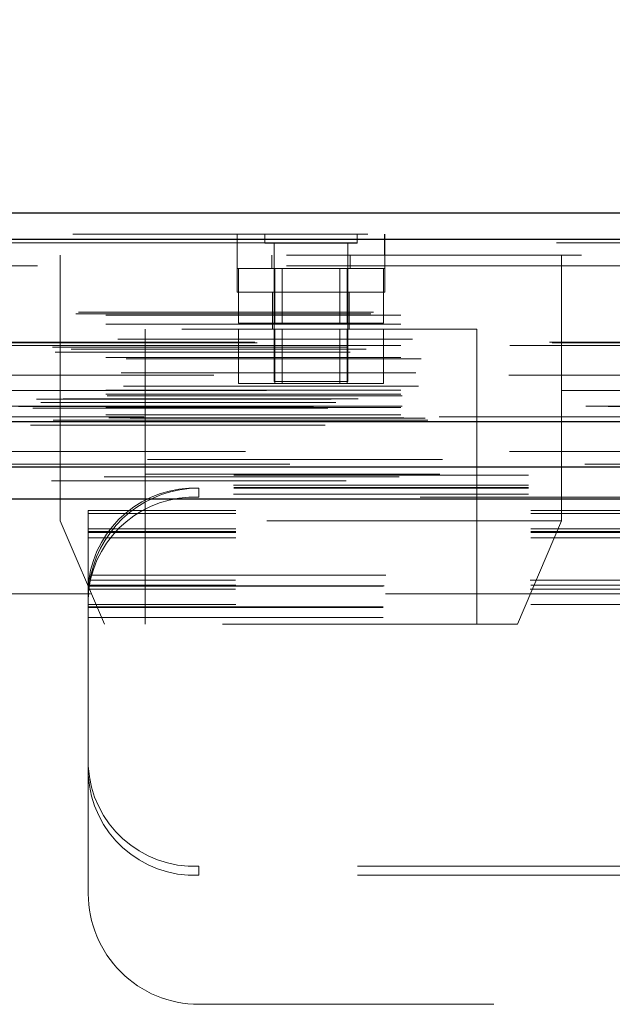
# Model space of a CAD drawing. Header units: inches. Extents: x 0.2 to 10.8, y 0.2 to 8.2.
# Tile 9 of 86: x 3.261 to 3.462, y 1.97 to 2.304. Entities that reach past the tile are written whole.
import ezdxf

# ---------------------------------------------------------------- set-up
doc = ezdxf.new("R2010")
doc.units = ezdxf.units.IN
doc.header["$MEASUREMENT"] = 0
doc.linetypes.add('HIDDEN', pattern=[0.07500000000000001, 0.05, -0.025])
doc.layers.add('DIMENSIONS', color=140, linetype='Continuous')
doc.layers.add('SLD-0', color=179, linetype='Continuous')
doc.styles.add('SLDTEXTSTYLE0', font='TXT', dxfattribs={"width": 0.7})
doc.dimstyles.new('SLDDIMSTYLE0', dxfattribs={"dimtxt": 0.0849609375, "dimasz": 0.13, "dimexe": 0, "dimexo": 0.0625, "dimgap": 0.021240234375, "dimtad": 0, "dimtih": 1, "dimtoh": 1, "dimlfac": 10, "dimrnd": 1e-09, "dimzin": 12, "dimdsep": 46, "dimtxsty": 'SLDTEXTSTYLE0', "dimsah": 1, "dimcen": 0.09, "dimadec": 0, "dimazin": 3, "dimtfac": 1, "dimtofl": 0, "dimtmove": 0, "dimatfit": 3, "dimfxl": 0, "dimfrac": 2, "dimtolj": 1, "dimtzin": 12, "dimarcsym": 0})

# ---------------------------------------------------------------- blocks, each defined once
blk = doc.blocks.new('_D_25')
at = {"layer": 'DIMENSIONS'}
for p, q in [((2.73250681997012, 2.191886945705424), (2.73250681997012, 2.691556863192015)), ((4.48630681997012, 2.191886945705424), (4.48630681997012, 2.691556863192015)), ((3.486450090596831, 2.646032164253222), (3.457919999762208, 2.646032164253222)), ((3.457919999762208, 2.646032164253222), (3.457919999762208, 2.511001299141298)), ((3.809598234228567, 2.646032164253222), (3.83812832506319, 2.646032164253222)), ((3.83812832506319, 2.646032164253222), (3.83812832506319, 2.511001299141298)), ((2.73250681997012, 2.566556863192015), (3.143037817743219, 2.566556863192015)), ((4.48630681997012, 2.566556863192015), (4.153010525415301, 2.566556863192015)), ((3.457919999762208, 2.511001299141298), (3.486450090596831, 2.511001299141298)), ((3.83812832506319, 2.511001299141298), (3.809598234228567, 2.511001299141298))]:
    blk.add_line(p, q, dxfattribs=at)
for points in [[(2.73250681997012, 2.566556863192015), (2.86250681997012, 2.546556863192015), (2.86250681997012, 2.586556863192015)], [(4.48630681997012, 2.566556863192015), (4.35630681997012, 2.586556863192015), (4.35630681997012, 2.546556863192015)]]:
    blk.add_solid(points, dxfattribs=at)
at = {"layer": 'DIMENSIONS', "char_height": 0.08333333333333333, "attachment_point": 1, "style": 'SLDTEXTSTYLE0'}
for s, insert in [('17.54', (3.48645008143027, 2.772474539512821)), ('445.5', (3.486450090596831, 2.618423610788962)), ('INSIDE OPENING', (3.162067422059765, 2.464372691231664))]:
    blk.add_mtext(s, dxfattribs=dict(at, insert=insert))

msp = doc.modelspace()

# ---------------------------------------------------------------- linework, layer by layer
at = {"layer": 'SLD-0', "linetype": 'Continuous', "lineweight": 25}
for p, q in [((2.679203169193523, 2.238800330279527), (4.539561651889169, 2.238800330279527)), ((2.675668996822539, 2.229875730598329), (4.543095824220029, 2.22987573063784)), ((2.664767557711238, 2.168050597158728), (4.553997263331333, 2.168050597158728)), ((2.733697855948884, 2.152686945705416), (4.485115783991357, 2.152686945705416)), ((2.733697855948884, 2.141886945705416), (4.485115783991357, 2.141886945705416))]:
    msp.add_line(p, q, dxfattribs=at)
at = {"layer": 'SLD-0', "linetype": 'HIDDEN', "lineweight": 18}
for p, q in [((4.543095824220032, 2.229875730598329), (2.675668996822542, 2.22987573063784)), ((2.679203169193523, 2.231600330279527), (4.539561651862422, 2.231600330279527)), ((3.334865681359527, 2.231600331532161), (3.334865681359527, 2.224400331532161)), ((3.334932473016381, 2.231600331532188), (3.334932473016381, 2.224400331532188)), ((3.344274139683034, 2.231600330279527), (3.344274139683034, 2.228475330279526)), ((3.375524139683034, 2.228475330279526), (3.375524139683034, 2.231600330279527)), ((3.384865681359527, 2.224400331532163), (3.384865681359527, 2.231600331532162)), ((3.384932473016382, 2.224400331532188), (3.384932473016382, 2.231600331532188)), ((2.675668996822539, 2.228625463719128), (4.543095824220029, 2.228625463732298)), ((4.543095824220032, 2.228625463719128), (2.675668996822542, 2.228625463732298)), ((3.344274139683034, 2.228475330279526), (3.375524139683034, 2.228475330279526)), ((3.347399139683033, 2.228475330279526), (3.347399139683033, 2.181600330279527)), ((3.372399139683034, 2.181600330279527), (3.372399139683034, 2.228475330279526)), ((4.451599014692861, 2.224400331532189), (2.767099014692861, 2.224400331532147)), ((3.274899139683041, 2.224400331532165), (3.274899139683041, 2.134400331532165)), ((3.334899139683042, 2.224400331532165), (3.334899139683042, 2.211900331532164)), ((3.346649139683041, 2.224400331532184), (3.346649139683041, 2.219900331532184)), ((3.373149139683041, 2.219900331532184), (3.373149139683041, 2.224400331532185)), ((3.384899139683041, 2.211900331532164), (3.384899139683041, 2.224400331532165)), ((3.444899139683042, 2.134400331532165), (3.444899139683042, 2.224400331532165)), ((4.451599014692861, 2.220800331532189), (2.767099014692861, 2.220800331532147)), ((4.451599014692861, 2.220800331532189), (2.767099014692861, 2.220800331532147)), ((2.767165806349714, 2.220800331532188), (4.451599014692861, 2.220800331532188)), ((2.767165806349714, 2.220800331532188), (4.451599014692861, 2.220800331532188)), ((3.334899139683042, 2.219900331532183), (3.384899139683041, 2.219900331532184)), ((3.33530401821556, 2.219900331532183), (3.33530401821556, 2.201400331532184)), ((3.347601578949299, 2.219900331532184), (3.347601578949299, 2.201400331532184)), ((3.350104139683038, 2.219900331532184), (3.350104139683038, 2.201400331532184)), ((3.369694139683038, 2.201400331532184), (3.369694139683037, 2.219900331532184)), ((3.372196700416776, 2.219900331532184), (3.372196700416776, 2.201400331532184)), ((3.384494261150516, 2.219900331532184), (3.384494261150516, 2.201400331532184)), ((3.334899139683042, 2.211900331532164), (3.359899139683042, 2.211900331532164)), ((3.346899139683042, 2.211900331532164), (3.346899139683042, 2.199400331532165)), ((3.359899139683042, 2.211900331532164), (3.384899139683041, 2.211900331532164)), ((3.372899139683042, 2.199400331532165), (3.372899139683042, 2.211900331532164)), ((2.680201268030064, 2.204615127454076), (4.53856355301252, 2.2046151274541)), ((2.681078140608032, 2.205134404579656), (4.537686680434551, 2.205134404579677)), ((2.690338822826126, 2.204134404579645), (4.528425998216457, 2.204134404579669)), ((2.690338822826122, 2.204134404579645), (4.528425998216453, 2.204134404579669)), ((2.690338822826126, 2.201095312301), (4.528425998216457, 2.201095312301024)), ((3.33530401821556, 2.201400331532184), (3.347601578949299, 2.201400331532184)), ((3.347601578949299, 2.201400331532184), (3.372196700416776, 2.201400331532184)), ((3.372196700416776, 2.201400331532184), (3.384494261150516, 2.201400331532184)), ((3.416149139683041, 2.199400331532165), (3.303649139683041, 2.199400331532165)), ((3.303649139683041, 2.199400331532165), (3.303649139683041, 2.099400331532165)), ((3.335304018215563, 2.199400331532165), (3.335304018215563, 2.180900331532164)), ((3.347601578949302, 2.199400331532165), (3.347601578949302, 2.180900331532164)), ((3.350104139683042, 2.199400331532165), (3.350104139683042, 2.180900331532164)), ((3.369694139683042, 2.180900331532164), (3.369694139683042, 2.199400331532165)), ((3.37219670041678, 2.199400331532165), (3.37219670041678, 2.180900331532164)), ((3.38449426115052, 2.199400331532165), (3.38449426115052, 2.180900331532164)), ((3.416149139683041, 2.099400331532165), (3.416149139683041, 2.199400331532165)), ((2.672275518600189, 2.193295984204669), (4.546489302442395, 2.193295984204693)), ((4.541646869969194, 2.194697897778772), (2.677133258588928, 2.194697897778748)), ((4.540815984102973, 2.194989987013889), (2.67795499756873, 2.194989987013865)), ((2.690338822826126, 2.193853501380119), (4.528425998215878, 2.193853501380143)), ((4.527307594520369, 2.193861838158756), (2.691454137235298, 2.193861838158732)), ((2.694377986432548, 2.195925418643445), (4.524386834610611, 2.195925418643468)), ((2.673213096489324, 2.191545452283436), (4.545543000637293, 2.191545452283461)), ((2.678638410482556, 2.192594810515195), (4.540126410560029, 2.19259481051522)), ((2.690338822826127, 2.189719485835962), (4.528425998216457, 2.189719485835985)), ((2.697256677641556, 2.189337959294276), (4.521498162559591, 2.1893379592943)), ((4.52693909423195, 2.183719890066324), (2.691825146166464, 2.1837198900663)), ((2.695493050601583, 2.184529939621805), (4.523271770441, 2.184529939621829)), ((2.695493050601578, 2.184529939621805), (4.523271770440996, 2.184529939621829)), ((2.696371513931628, 2.180047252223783), (4.52238902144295, 2.180047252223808)), ((3.335304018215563, 2.180900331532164), (3.347601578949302, 2.180900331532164)), ((3.347399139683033, 2.181600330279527), (3.372399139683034, 2.181600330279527)), ((3.347601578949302, 2.180900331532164), (3.37219670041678, 2.180900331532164)), ((3.37219670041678, 2.180900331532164), (3.38449426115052, 2.180900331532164)), ((4.544782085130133, 2.178567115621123), (2.673971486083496, 2.178567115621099)), ((2.690338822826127, 2.17871475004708), (4.528425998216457, 2.178714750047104)), ((2.690338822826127, 2.177306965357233), (4.528425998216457, 2.177306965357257)), ((2.690338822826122, 2.177306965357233), (4.528425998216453, 2.177306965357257)), ((2.690838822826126, 2.176806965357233), (4.527925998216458, 2.176806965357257)), ((2.660716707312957, 2.173121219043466), (4.558048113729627, 2.173121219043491)), ((2.660716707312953, 2.173121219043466), (4.558048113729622, 2.173121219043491)), ((4.553085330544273, 2.173222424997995), (2.665679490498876, 2.173222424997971)), ((2.666799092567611, 2.175686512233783), (4.551965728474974, 2.175686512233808)), ((2.66832000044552, 2.174547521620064), (4.550380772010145, 2.174547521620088)), ((2.675855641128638, 2.175723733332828), (4.542909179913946, 2.175723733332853)), ((2.690838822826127, 2.173306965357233), (4.527925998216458, 2.173306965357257)), ((2.665571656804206, 2.172610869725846), (4.553193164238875, 2.17261086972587)), ((2.690338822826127, 2.172806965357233), (4.528425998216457, 2.172806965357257)), ((2.690338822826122, 2.172806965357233), (4.528425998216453, 2.172806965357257)), ((2.690338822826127, 2.170318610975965), (4.528425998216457, 2.170318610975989)), ((2.690338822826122, 2.170318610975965), (4.528425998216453, 2.170318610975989)), ((2.664767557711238, 2.166800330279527), (4.553997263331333, 2.166800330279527)), ((2.671298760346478, 2.167960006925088), (4.547466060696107, 2.167960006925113)), ((2.671550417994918, 2.167927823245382), (4.547214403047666, 2.167927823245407)), ((2.672455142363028, 2.168501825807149), (4.546309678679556, 2.168501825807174)), ((2.672455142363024, 2.168501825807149), (4.546309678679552, 2.168501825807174)), ((2.691338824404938, 2.169306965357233), (4.527425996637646, 2.169306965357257)), ((2.691338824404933, 2.169306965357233), (4.527425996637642, 2.169306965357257)), ((2.698634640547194, 2.169222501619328), (4.52013018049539, 2.169222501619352)), ((2.698634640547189, 2.169222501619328), (4.520130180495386, 2.169222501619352)), ((2.699562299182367, 2.168565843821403), (4.519202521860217, 2.168565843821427)), ((2.699562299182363, 2.168565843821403), (4.519202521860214, 2.168565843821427)), ((4.503399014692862, 2.169600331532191), (2.715299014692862, 2.169600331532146)), ((2.704470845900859, 2.155135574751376), (4.514293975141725, 2.155135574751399)), ((2.703619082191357, 2.15018330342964), (4.515141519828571, 2.150183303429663)), ((2.733697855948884, 2.149828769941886), (4.485115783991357, 2.149828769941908)), ((2.689776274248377, 2.149314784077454), (4.528971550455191, 2.149314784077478)), ((2.73360681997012, 2.146451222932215), (4.48520681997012, 2.146451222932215)), ((2.73360681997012, 2.143408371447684), (4.48520681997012, 2.143408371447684)), ((2.733697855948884, 2.145486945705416), (4.485115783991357, 2.145486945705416)), ((3.32190681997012, 2.145486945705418), (3.32190681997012, 2.142444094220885)), ((2.733697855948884, 2.141886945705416), (4.485115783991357, 2.141886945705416)), ((2.733697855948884, 2.141886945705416), (4.485115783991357, 2.141886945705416)), ((2.733697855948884, 2.141886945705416), (4.485115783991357, 2.141886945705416)), ((2.733697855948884, 2.141886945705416), (4.485115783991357, 2.141886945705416)), ((2.733697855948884, 2.141886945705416), (4.485115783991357, 2.141886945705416)), ((3.89690681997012, 2.142444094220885), (3.32190681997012, 2.142444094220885)), ((3.28440681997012, 2.136911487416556), (3.28440681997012, 2.137923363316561)), ((3.93440681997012, 2.137923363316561), (3.28440681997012, 2.137923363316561)), ((3.93440681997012, 2.136911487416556), (3.28440681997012, 2.136911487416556)), ((3.28440681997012, 2.112568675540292), (3.28440681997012, 2.136911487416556)), ((3.444899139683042, 2.134400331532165), (3.274899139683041, 2.134400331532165)), ((3.274899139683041, 2.134400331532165), (3.289899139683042, 2.099400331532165)), ((3.429899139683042, 2.099400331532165), (3.444899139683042, 2.134400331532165)), ((3.93440681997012, 2.13168764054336), (3.28440681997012, 2.13168764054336)), ((3.93440681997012, 2.130723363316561), (3.28440681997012, 2.130723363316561)), ((3.93440681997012, 2.130386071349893), (3.28440681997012, 2.130386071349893)), ((3.93440681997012, 2.128644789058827), (3.28440681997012, 2.128644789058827)), ((3.934278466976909, 2.114309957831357), (3.284535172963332, 2.114309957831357)), ((3.284539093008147, 2.111011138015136), (3.284898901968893, 2.114022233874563)), ((3.285270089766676, 2.115986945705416), (3.933543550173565, 2.115986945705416)), ((3.285270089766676, 2.115986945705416), (3.933543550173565, 2.115986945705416)), ((4.485115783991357, 2.109686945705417), (2.733697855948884, 2.109686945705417)), ((3.93440681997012, 2.112568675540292), (3.28440681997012, 2.112568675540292)), ((3.28440681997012, 2.112248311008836), (3.28440681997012, 2.112568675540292)), ((3.28440681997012, 2.108649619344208), (3.28440681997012, 2.112248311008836)), ((3.28440681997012, 2.112231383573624), (3.934406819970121, 2.112231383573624)), ((3.934278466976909, 2.111267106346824), (3.284535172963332, 2.111267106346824)), ((3.284665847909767, 2.112386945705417), (3.934147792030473, 2.112386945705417)), ((3.28440681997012, 2.108649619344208), (3.28440681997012, 2.107986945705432)), ((3.28440681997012, 2.107986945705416), (3.28440681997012, 2.101586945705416)), ((3.93440681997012, 2.106043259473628), (3.28440681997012, 2.106043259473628)), ((3.28440681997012, 2.105186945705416), (3.93440681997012, 2.105186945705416)), ((3.28440681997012, 2.105031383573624), (3.93440681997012, 2.105031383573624)), ((3.28440681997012, 2.101586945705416), (3.28440681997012, 2.007986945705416)), ((3.28440681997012, 2.101586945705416), (3.93440681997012, 2.101586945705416)), ((3.28440681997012, 2.101586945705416), (3.93440681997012, 2.101586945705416)), ((3.429899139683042, 2.099400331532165), (3.289899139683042, 2.099400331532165)), ((3.32190681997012, 2.014268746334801), (3.32190681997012, 2.017311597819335)), ((3.47568181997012, 2.017311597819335), (3.32190681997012, 2.017311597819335)), ((3.47568181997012, 2.014268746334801), (3.32190681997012, 2.014268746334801)), ((3.32190681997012, 1.970486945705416), (3.47568181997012, 1.970486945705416))]:
    msp.add_line(p, q, dxfattribs=at)
at = {"layer": 'SLD-0', "linetype": 'HIDDEN', "lineweight": 18, "flags": 128}
for points in [[(4.537685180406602, 2.15785817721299), (3.624571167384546, 2.157858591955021), (2.681083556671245, 2.157858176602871)], [(4.52716199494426, 2.157880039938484), (3.624571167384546, 2.15788014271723), (2.691598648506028, 2.157880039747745)], [(4.552725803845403, 2.153610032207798), (3.569486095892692, 2.153609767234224), (2.666031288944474, 2.153610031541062)], [(4.552734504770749, 2.153609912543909), (3.687058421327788, 2.15360609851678), (2.666032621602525, 2.153609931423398)], [(2.703625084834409, 2.150183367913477), (3.594194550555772, 2.150184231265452), (4.515171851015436, 2.150183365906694)], [(2.671890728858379, 2.147974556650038), (3.59418750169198, 2.147973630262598), (4.546892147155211, 2.147974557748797)], [(2.733697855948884, 2.145705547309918), (3.59418750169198, 2.145705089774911), (4.485115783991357, 2.145705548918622)]]:
    msp.add_lwpolyline(points, dxfattribs=at)
at = {"layer": 'SLD-0', "linetype": 'HIDDEN', "lineweight": 18}
for centre, radius, start, end in [((3.320417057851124, 2.109285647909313), 0.0362319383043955, 87.64348374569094, 172.0290646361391), ((3.32190681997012, 2.107986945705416), 0.03750000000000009, 90, 167.682234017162), ((3.320417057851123, 2.10624279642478), 0.03623193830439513, 87.64348374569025, 172.0290646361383), ((3.320232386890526, 2.053145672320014), 0.0358731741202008, 182.9521409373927, 272.6753367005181), ((3.320232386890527, 2.050102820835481), 0.03587317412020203, 182.9521409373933, 272.6753367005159), ((3.32190681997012, 2.007986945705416), 0.03750000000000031, 180, 270.0000000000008)]:
    msp.add_arc(centre, radius, start, end, dxfattribs=at)
for points, knots in [([(3.28440681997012, 2.112248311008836), (3.28440681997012, 2.112278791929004), (3.284407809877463, 2.112348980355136), (3.284414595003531, 2.112566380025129), (3.28442049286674, 2.112714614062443), (3.284439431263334, 2.113073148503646), (3.284452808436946, 2.113288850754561), (3.284487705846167, 2.113764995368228), (3.28450915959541, 2.114025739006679), (3.284535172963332, 2.114309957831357)], [0, 0, 0, 0, 0.25, 0.25, 0.5, 0.5, 0.75, 0.75, 1, 1, 1, 1]), ([(3.285270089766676, 2.115986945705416), (3.28516790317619, 2.115518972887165), (3.285076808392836, 2.115057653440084), (3.284920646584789, 2.114189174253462), (3.284856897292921, 2.113789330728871), (3.284708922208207, 2.112785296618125), (3.284665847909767, 2.112386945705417), (3.284665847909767, 2.112386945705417)], [0, 0, 0, 0, 0.2500000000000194, 0.2500000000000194, 0.5000000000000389, 0.5000000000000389, 1, 1, 1, 1]), ([(3.284665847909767, 2.112386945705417), (3.284665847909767, 2.112386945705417), (3.284653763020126, 2.112287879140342), (3.284610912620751, 2.111898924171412), (3.284579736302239, 2.111603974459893), (3.284514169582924, 2.110847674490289), (3.284479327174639, 2.110381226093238), (3.284425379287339, 2.109287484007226), (3.28440681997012, 2.108672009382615), (3.28440681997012, 2.107986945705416)], [0, 0, 0, 0, 0.25, 0.25, 0.5, 0.5, 0.75, 0.75, 1, 1, 1, 1])]:
    msp.add_open_spline(points, degree=3, knots=knots, dxfattribs=at)

# ---------------------------------------------------------------- dimensions: what is measured, and where the dimension line sits
at = {"layer": 'DIMENSIONS'}
dim = msp.add_linear_dim(base=(4.48630681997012, 2.566556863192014), p1=(2.73250681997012, 2.141886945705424), p2=(4.48630681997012, 2.141886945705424), text='<>\\PINSIDE OPENING', dimstyle='SLDDIMSTYLE0', dxfattribs=at)
dim.commit()
dim.dimension.update_dxf_attribs({"geometry": '_D_25', "text_midpoint": (3.648024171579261, 2.566556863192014), "dimtype": 160})

doc.saveas('drawing.dxf')
